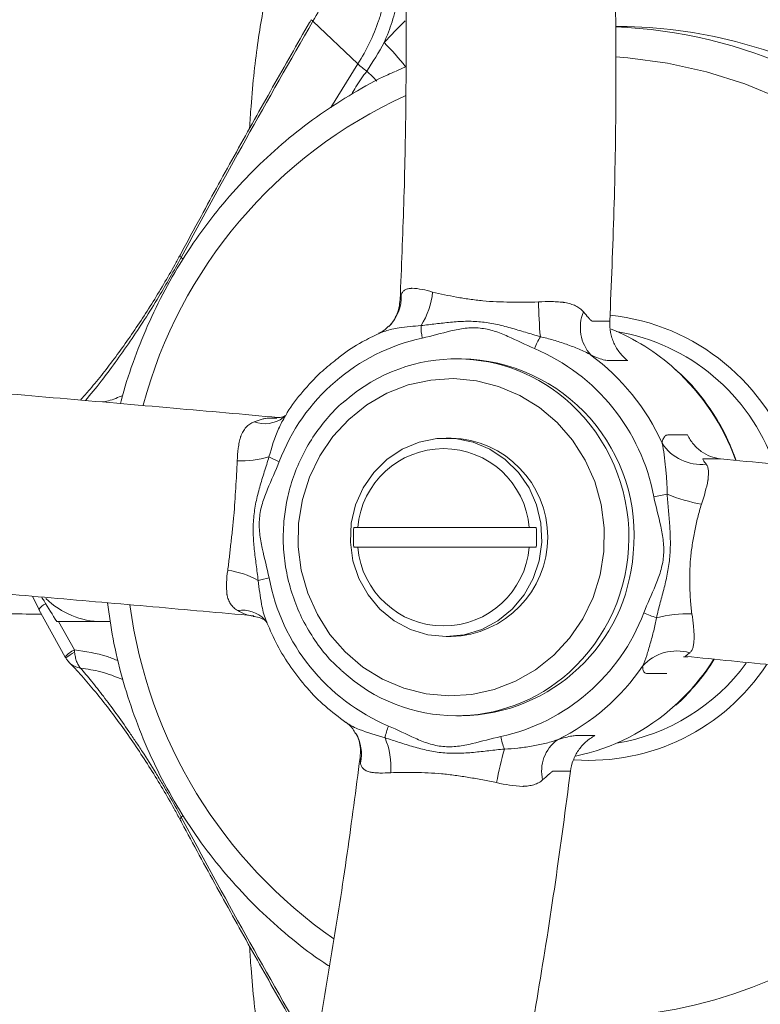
# Model space of a CAD drawing. Header units: millimetres. Extents: x -11 to 389, y 20 to 311.
# Tile 8 of 15: x 47 to 122, y 118 to 217. Entities that reach past the tile are written whole.
import ezdxf

# ---------------------------------------------------------------- set-up
doc = ezdxf.new("R2010")
doc.units = ezdxf.units.MM

msp = doc.modelspace()

# ---------------------------------------------------------------- linework, layer by layer
at = {"color": 7, "linetype": 'Continuous', "lineweight": 15}
for p, q in [((76.837, 217.14), (81.367, 212.851)), ((108.519, 216.596), (108.092, 216.596)), ((63.449, 193.581), (63.456, 193.595)), ((104.984, 186.892), (106.768, 186.892)), ((91.815, 183.108), (91.298, 183.108)), ((90.78, 175.108), (90.262, 175.108)), ((117.949, 173.018), (116.165, 173.018)), ((81.364, 166.108), (98.643, 166.108)), ((81.364, 164.108), (98.643, 164.108)), ((49.233, 157.798), (48.593, 159.09)), ((49.187, 157.817), (51.858, 153.028)), ((70.807, 157.197), (70.606, 157.197)), ((55.564, 156.608), (56.401, 156.652)), ((56.407, 156.608), (55.564, 156.608)), ((90.262, 155.108), (90.78, 155.108)), ((91.298, 147.108), (91.815, 147.108)), ((102.81, 141.524), (101.027, 141.524)), ((63.449, 136.634), (63.453, 136.626))]:
    msp.add_line(p, q, dxfattribs=at)
at = {"color": 8, "linetype": 'Continuous', "lineweight": 15}
for p, q in [((78.633, 208.425), (81.367, 212.851)), ((63.556, 193.324), (63.74, 193.15)), ((72.343, 177.116), (73.199, 177.116)), ((51.191, 156.608), (52.78, 153.759)), ((63.556, 136.891), (63.748, 137.073))]:
    msp.add_line(p, q, dxfattribs=at)
at = {"color": 8, "linetype": 'Continuous', "lineweight": 15, "flags": 128}
for points in [[(107.377, 213.532), (108.589, 213.445), (112.588, 212.925), (116.53, 212.051), (120.384, 210.829), (124.123, 209.269), (127.718, 207.382), (131.143, 205.182), (134.373, 202.686), (137.384, 199.911), (140.153, 196.878), (142.66, 193.61), (144.887, 190.131), (146.816, 186.467), (148.434, 182.645), (149.728, 178.693), (150.69, 174.64), (151.311, 170.517), (151.397, 169.657)], [(83.285, 211.095), (82.908, 211.483), (82.258, 212.113)]]:
    msp.add_lwpolyline(points, dxfattribs=at)
at = {"color": 7, "linetype": 'Continuous', "lineweight": 15, "flags": 128}
for points in [[(85.215, 212.116), (85.36, 212.183), (86.177, 212.549)], [(75.388, 166.547), (75.353, 164.156), (75.662, 161.786), (76.309, 159.49), (77.279, 157.32), (78.551, 155.324), (80.096, 153.546), (81.88, 152.027), (83.863, 150.8), (86, 149.892), (88.244, 149.325), (90.544, 149.11), (92.85, 149.252), (95.109, 149.748), (97.272, 150.588), (99.29, 151.752), (101.118, 153.214), (102.715, 154.942), (104.045, 156.897), (105.079, 159.035), (105.793, 161.31), (106.172, 163.668), (106.207, 166.06), (105.898, 168.429), (105.251, 170.725), (104.281, 172.895), (103.009, 174.891), (101.464, 176.669), (99.68, 178.188), (97.697, 179.415), (95.56, 180.323), (93.317, 180.891), (91.016, 181.106), (88.71, 180.963), (86.451, 180.467), (84.288, 179.627), (82.27, 178.464), (80.442, 177.001), (78.846, 175.273), (77.515, 173.318), (76.481, 171.18), (75.767, 168.906), (75.388, 166.547)], [(90.262, 155.108), (92.09, 155.288), (93.852, 155.824), (95.485, 156.695), (96.928, 157.87), (98.131, 159.307), (99.049, 160.953), (99.649, 162.75), (99.911, 164.632), (99.823, 166.531), (99.39, 168.378), (98.628, 170.108), (97.562, 171.656), (96.233, 172.968), (94.689, 173.996), (92.984, 174.703), (91.181, 175.062), (89.344, 175.062), (87.541, 174.703), (85.836, 173.996), (84.291, 172.968), (82.962, 171.656), (81.897, 170.108), (81.134, 168.378), (80.701, 166.531), (80.614, 164.632), (80.875, 162.75), (81.476, 160.953), (82.394, 159.307), (83.597, 157.87), (85.04, 156.695), (86.672, 155.824), (88.434, 155.288), (90.262, 155.108)]]:
    msp.add_lwpolyline(points, dxfattribs=at)
at = {"color": 8, "linetype": 'Continuous', "lineweight": 15}
for centre, radius, start, end in [((77.039, 217.527), 0.436, 212.67817, 242.51047), ((136.272, 166.811), 71.072, 134.86974, 137.33306), ((68.973, 199.404), 21.651, 37.3813, 46.00152), ((105.972, 166.015), 47.898, 114.46274, 164.98046), ((63.736, 193.55), 0.289, 173.80474, 231.30253), ((81.548, 189.372), 4.201, 314.5007, 2.63165), ((104.476, 165.757), 21.875, 17.37926, 83.89263), ((98.226, 165.38), 22.518, 19.55928, 47.82452), ((90.326, 165.109), 18.379, 312.17727, 47.08885), ((71.976, 179.722), 3.162, 250.20843, 306.31342), ((50.511, 156.964), 1.574, 113.62274, 147.18249), ((106.728, 164.729), 48.78, 187.58097, 235.28201), ((69.694, 154.573), 3.19, 45.06935, 98.064), ((53.837, 151.478), 2.514, 114.87037, 141.93275), ((55.996, 147.698), 6.651, 118.73997, 127.94097), ((104.675, 164.091), 21.476, 266.02343, 326.49529), ((98.4, 164.684), 22.289, 312.18878, 327.69543), ((104.432, 163.472), 46.814, 263.50118, 342.69775), ((77.618, 143.266), 4.109, 347.3756, 30.20791), ((63.736, 136.666), 0.289, 128.67523, 186.28206)]:
    msp.add_arc(centre, radius, start, end, dxfattribs=at)
at = {"color": 7, "linetype": 'Continuous', "lineweight": 15}
for centre, radius, start, end in [((105.493, 168.239), 48.369, 65.14184, 87.78612), ((107.416, 168.174), 48.435, 60.79028, 88.69465), ((85.56, 217.006), 5.903, 224.73911, 235.98531), ((81.276, 190.593), 7.667, 327.3755, 354.35148), ((155.249, 190.117), 55.686, 181.31355, 184.92743), ((107.965, 186.27), 4.163, 157.73647, 221.93576), ((93.745, 186.423), 6.011, 179.65871, 191.79425), ((98.857, 166.05), 21.598, 47.87144, 68.13097), ((104.059, 165.683), 20.464, 19.62842, 80.45484), ((92.136, 165.664), 19.993, 102.35017, 159.28829), ((106.046, 181.521), 7.344, 148.7234, 159.14128), ((91.239, 165.418), 20.334, 10.7269, 67.00389), ((91.299, 166.13), 16.968, 47.14758, 131.44711), ((91.469, 165.35), 17.761, 353.98298, 88.88148), ((91.647, 165.488), 22.333, 24.02923, 53.70155), ((90.514, 165.108), 10.004, 271.52153, 88.47847), ((90.004, 165.377), 8.67, 4.8363, 175.1637), ((115.981, 177.162), 4.705, 213.24087, 276.2581), ((69.667, 182.207), 9.398, 267.17587, 286.91033), ((77.683, 183.245), 11.336, 242.22491, 247.99346), ((118.825, 133.18), 36.817, 99.79568, 101.92498), ((118.876, 184.536), 16.345, 247.27321, 259.92086), ((90.004, 164.839), 8.67, 184.8363, 355.1637), ((91.523, 164.759), 17.654, 270.94721, 355.87306), ((67.176, 153.401), 8.438, 60.63466, 82.75385), ((76.528, 140.991), 20.44, 101.61483, 104.78019), ((92.392, 164.798), 20.334, 190.7269, 247.00389), ((55.589, 164.677), 8.069, 225.27517, 269.82248), ((91.494, 164.551), 19.993, 282.35017, 339.28829), ((117.751, 175.666), 19.693, 247.43805, 251.41427), ((114.788, 143.388), 14.01, 88.91989, 103.68021), ((113.532, 148.997), 4.657, 73.76368, 137.7242), ((91.939, 164.445), 21.932, 295.80082, 325.83764), ((104.156, 164.331), 20.25, 279.36834, 323.95983), ((91.297, 164.091), 16.973, 227.18002, 312.05452), ((98.943, 164.035), 21.442, 281.73169, 312.27832), ((89.985, 143.853), 5.968, 158.09185, 170.07287), ((102.367, 146.27), 6.714, 190.72612, 201.99125), ((77.259, 141.965), 7.442, 355.45161, 23.07206), ((103.838, 141.536), 3.943, 126.63573, 192.97389), ((144.108, 130.733), 49.703, 164.81035, 168.81192), ((107.31, 162.364), 48.771, 278.03119, 305.80594)]:
    msp.add_arc(centre, radius, start, end, dxfattribs=at)
msp.add_ellipse((233.473, 165.108), major_axis=(138.665, -47.914), ratio=0.136172, start_param=2.744978, end_param=2.757401, dxfattribs=at)
for points, knots in [([(54.641, 259.809), (54.067, 259.619), (51.767, 258.856), (47.844, 257.216), (42.892, 254.894), (38.082, 252.267), (33.42, 249.37), (28.923, 246.206), (24.605, 242.786), (20.48, 239.12), (16.56, 235.22), (12.858, 231.099), (9.386, 226.768), (6.155, 222.243), (3.175, 217.537), (0.455, 212.665), (-1.995, 207.643), (-4.169, 202.486), (-6.059, 197.211), (-7.66, 191.834), (-8.966, 186.372), (-9.953, 180.94), (-10.483, 176.834), (-10.689, 174.578), (-10.734, 174.09)], [0, 0, 0, 0, 0.016178, 0.064815, 0.113457, 0.162102, 0.210752, 0.259408, 0.308068, 0.356734, 0.405405, 0.454081, 0.502763, 0.55145, 0.600143, 0.64884, 0.697542, 0.746248, 0.794957, 0.843671, 0.892387, 0.941106, 0.987269, 1, 1, 1, 1]), ([(85.463, 240.528), (85.537, 239.395), (85.801, 235.321), (86.064, 227.948), (86.251, 218.463), (86.231, 208.703), (86.042, 198.911), (85.761, 192.319), (85.624, 189.098)], [0, 0, 0, 0, 0.0719, 0.258672, 0.446074, 0.633679, 0.821062, 1, 1, 1, 1]), ([(106.768, 186.892), (106.926, 190.633), (107.241, 198.127), (107.422, 209.158), (107.369, 220.57), (107.102, 230.947), (106.695, 237.424), (106.532, 240.018)], [0, 0, 0, 0, 0.200895, 0.402507, 0.604267, 0.841452, 1, 1, 1, 1]), ([(84.144, 232.697), (84.73, 231.288), (85.169, 229.84), (85.609, 227.613), (85.719, 226.861), (85.864, 225.337), (85.897, 224.572), (85.883, 222.296), (85.722, 220.792), (85.326, 218.928), (85.237, 218.555), (85.04, 217.818), (84.933, 217.453), (84.584, 216.372), (84.316, 215.668), (84.013, 214.98)], [0, 0, 0, 0, 0.25, 0.25, 0.375, 0.375, 0.5, 0.5, 0.75, 0.75, 0.8125, 0.8125, 0.875, 0.875, 1, 1, 1, 1]), ([(83.058, 231.472), (82.985, 231.118), (82.893, 230.731), (82.72, 230.099), (82.657, 229.879), (82.518, 229.423), (82.443, 229.185), (82.038, 227.957), (81.623, 226.854), (80.965, 225.296), (80.827, 224.976), (80.539, 224.328), (80.39, 223.998), (79.924, 222.991), (79.589, 222.297), (79.048, 221.218), (78.861, 220.852), (78.479, 220.118), (78.284, 219.75), (77.686, 218.639), (77.27, 217.893), (76.837, 217.14)], [0, 0, 0, 0, 0.125, 0.125, 0.1875, 0.1875, 0.25, 0.25, 0.5, 0.5, 0.5625, 0.5625, 0.625, 0.625, 0.75, 0.75, 0.8125, 0.8125, 0.875, 0.875, 1, 1, 1, 1]), ([(81.367, 212.851), (82.243, 214.213), (82.938, 215.658), (83.589, 217.565), (83.708, 217.951), (83.923, 218.735), (84.02, 219.133), (84.272, 220.328), (84.391, 221.128), (84.535, 222.734), (84.559, 223.541), (84.513, 225.16), (84.441, 225.978), (84.203, 227.587), (84.038, 228.381), (83.614, 229.95), (83.357, 230.72), (83.058, 231.472)], [0, 0, 0, 0, 0.25, 0.25, 0.3125, 0.3125, 0.375, 0.375, 0.5, 0.5, 0.625, 0.625, 0.75, 0.75, 0.875, 0.875, 1, 1, 1, 1]), ([(70.449, 206.334), (70.493, 207.073), (70.609, 209.018), (70.888, 211.994), (71.277, 215.16), (71.743, 217.961), (72.283, 220.398), (72.897, 222.459), (73.583, 224.175), (74.086, 224.984), (74.341, 225.393)], [0, 0, 0, 0, 0.08968, 0.236027, 0.373314, 0.503437, 0.628617, 0.751347, 0.874265, 1, 1, 1, 1]), ([(76.673, 217.292), (76.617, 217.197), (75.296, 214.931), (72.766, 210.48), (69.108, 203.963), (66.004, 198.327), (64.155, 194.881), (63.463, 193.591)], [0, 0, 0, 0, 0.012147, 0.287369, 0.562478, 0.836188, 1, 1, 1, 1]), ([(76.837, 217.14), (74.543, 213.173), (72.285, 209.198), (67.856, 201.256), (65.682, 197.283), (63.556, 193.324)], [0, 0, 0, 0, 0.5, 0.5, 1, 1, 1, 1]), ([(85.148, 212.076), (84.89, 211.965), (83.429, 211.339), (80.889, 209.916), (77.562, 207.805), (74.416, 205.407), (71.458, 202.769), (68.71, 199.898), (66.187, 196.814), (63.905, 193.535), (61.881, 190.08), (60.116, 186.475), (58.662, 182.729), (57.773, 180.089), (57.456, 178.685), (57.435, 178.591)], [0, 0, 0, 0, 0.019026, 0.107536, 0.196062, 0.284605, 0.373168, 0.46175, 0.550352, 0.638973, 0.727614, 0.816271, 0.904945, 0.993634, 1, 1, 1, 1]), ([(63.442, 193.585), (63.265, 193.253), (62.738, 192.263), (61.773, 190.595), (60.577, 188.626), (59.334, 186.702), (58.062, 184.842), (56.77, 183.063), (55.475, 181.39), (54.332, 179.997), (53.656, 179.248), (53.382, 178.945)], [0, 0, 0, 0, 0.058857, 0.175732, 0.292872, 0.410593, 0.530864, 0.653916, 0.780316, 0.911207, 1, 1, 1, 1]), ([(85.745, 189.564), (85.784, 189.675), (85.834, 189.771), (85.961, 189.934), (86.038, 190.001), (86.223, 190.105), (86.33, 190.142), (86.51, 190.18), (86.573, 190.19), (86.674, 190.202), (86.725, 190.207), (86.778, 190.212), (86.814, 190.215), (86.832, 190.218), (86.851, 190.217)], [0, 0, 0, 0, 0.25, 0.25, 0.5, 0.5, 0.75, 0.75, 0.875, 0.875, 0.9375, 0.96875, 0.96875, 1, 1, 1, 1]), ([(88.906, 189.838), (89.289, 189.729), (89.683, 189.641), (90.491, 189.475), (90.904, 189.397), (91.748, 189.248), (92.179, 189.176), (93.061, 189.049), (93.514, 188.993), (94.882, 188.866), (95.807, 188.833), (97.209, 188.807), (97.68, 188.802), (98.626, 188.805), (99.103, 188.811), (99.578, 188.84)], [0, 0, 0, 0, 0.125, 0.125, 0.25, 0.25, 0.375, 0.375, 0.5, 0.5, 0.75, 0.75, 0.875, 0.875, 1, 1, 1, 1]), ([(85.621, 189.093), (85.596, 188.802), (85.547, 188.233), (85.273, 187.482), (84.948, 186.906), (84.668, 186.553), (84.567, 186.456), (84.532, 186.422)], [0, 0, 0, 0, 0.248508, 0.487289, 0.701464, 0.895252, 1, 1, 1, 1]), ([(99.578, 188.84), (100.03, 188.868), (100.479, 188.88), (101.146, 188.868), (101.367, 188.859), (101.697, 188.835), (101.861, 188.822), (102.052, 188.801), (102.134, 188.792), (102.189, 188.785), (102.217, 188.783), (102.243, 188.778)], [0, 0, 0, 0, 0.5, 0.5, 0.75, 0.75, 0.875, 0.9375, 0.96875, 0.96875, 1, 1, 1, 1]), ([(102.243, 188.778), (102.442, 188.735), (102.635, 188.69), (102.999, 188.583), (103.169, 188.521), (103.486, 188.372), (103.634, 188.284), (103.896, 188.083), (104.011, 187.971), (104.113, 187.847)], [0, 0, 0, 0, 0.25, 0.25, 0.5, 0.5, 0.75, 0.75, 1, 1, 1, 1]), ([(104.113, 187.847), (104.296, 187.624), (104.466, 187.419), (104.688, 187.169), (104.757, 187.095), (104.882, 186.972), (104.939, 186.923), (104.984, 186.892)], [0, 0, 0, 0, 0.5, 0.5, 0.75, 0.75, 1, 1, 1, 1]), ([(99.769, 185.334), (99.265, 185.473), (98.764, 185.627), (97.763, 185.932), (97.264, 186.084), (96.262, 186.364), (95.758, 186.493), (94.75, 186.702), (94.245, 186.781), (93.234, 186.876), (92.726, 186.892), (91.71, 186.872), (91.206, 186.837), (90.206, 186.744), (89.709, 186.685), (88.72, 186.566), (88.228, 186.505), (87.733, 186.459)], [0, 0, 0, 0, 0.125, 0.125, 0.25, 0.25, 0.375, 0.375, 0.5, 0.5, 0.625, 0.625, 0.75, 0.75, 0.875, 0.875, 1, 1, 1, 1]), ([(106.768, 186.892), (106.75, 186.515), (106.777, 186.142), (106.884, 185.587), (106.931, 185.401), (107.046, 185.039), (107.182, 184.687), (107.358, 184.352), (107.555, 184.028), (107.664, 183.87), (108.014, 183.423), (108.28, 183.157), (108.578, 182.924)], [0, 0, 0, 0, 0.25, 0.25, 0.375, 0.375, 0.5, 0.625, 0.625, 0.75, 0.75, 1, 1, 1, 1]), ([(83.506, 185.647), (82.933, 185.378), (81.578, 184.741), (80.087, 183.797), (79.235, 183.068), (79.046, 182.906)], [0, 0, 0, 0, 0.362252, 0.858116, 1, 1, 1, 1]), ([(84.47, 186.411), (84.322, 186.254), (84.017, 185.931), (83.648, 185.765), (83.459, 185.68)], [0, 0, 0, 0, 0.486467, 1, 1, 1, 1]), ([(99.183, 184.136), (98.271, 184.514), (97.39, 184.972), (96.038, 185.568), (95.584, 185.751), (94.653, 186.041), (94.178, 186.148), (93.441, 186.22), (93.189, 186.23), (92.692, 186.222), (92.445, 186.204), (91.709, 186.121), (91.225, 186.025), (89.781, 185.688), (88.83, 185.399), (87.86, 185.195)], [0, 0, 0, 0, 0.25, 0.25, 0.375, 0.375, 0.5, 0.5, 0.5625, 0.5625, 0.625, 0.625, 0.75, 0.75, 1, 1, 1, 1]), ([(104.869, 183.488), (104.498, 183.711), (104.091, 183.901), (103.255, 184.251), (102.825, 184.412), (102.178, 184.644), (101.962, 184.72), (101.528, 184.861), (101.31, 184.928), (100.653, 185.118), (100.212, 185.232), (99.769, 185.334)], [0, 0, 0, 0, 0.25, 0.25, 0.5, 0.5, 0.625, 0.625, 0.75, 0.75, 1, 1, 1, 1]), ([(79.046, 182.906), (78.559, 182.517), (77.391, 181.582), (75.797, 179.812), (74.627, 178.349), (74.14, 177.486), (74.087, 177.391)], [0, 0, 0, 0, 0.2515, 0.603916, 0.956512, 1, 1, 1, 1]), ([(108.578, 182.924), (108.078, 182.924), (107.453, 182.924), (106.828, 182.924), (106.641, 182.924), (106.576, 182.925), (106.428, 182.944), (106.347, 182.959), (106.079, 183.023), (105.872, 183.088), (105.408, 183.26), (105.15, 183.366), (104.869, 183.488)], [0, 0, 0, 0, 0.5, 0.625, 0.625, 0.6875, 0.6875, 0.75, 0.75, 0.875, 0.875, 1, 1, 1, 1]), ([(73.345, 177.185), (69.823, 177.5), (62.506, 178.154), (51.331, 179.127), (39.257, 180.158), (26.63, 181.213), (18, 181.911), (13.699, 182.259)], [0, 0, 0, 0, 0.175925, 0.365537, 0.555289, 0.778357, 1, 1, 1, 1]), ([(119.503, 172.865), (119.248, 173.549), (118.682, 175.063), (117.472, 177.255), (115.944, 179.411), (114.57, 181.01), (113.647, 181.797), (113.389, 182.017)], [0, 0, 0, 0, 0.195399, 0.433, 0.670531, 0.907973, 1, 1, 1, 1]), ([(80.002, 178.82), (79.969, 178.795), (79.319, 178.294), (78.231, 177.089), (76.791, 175.223), (75.626, 173.152), (74.735, 170.945), (74.157, 168.785), (73.988, 167.358), (73.913, 166.721)], [0, 0, 0, 0, 0.009105, 0.179506, 0.350023, 0.52066, 0.691409, 0.862257, 1, 1, 1, 1]), ([(69.555, 175.278), (69.625, 175.455), (69.7, 175.622), (69.872, 175.927), (69.969, 176.066), (70.191, 176.313), (70.318, 176.423), (70.594, 176.608), (70.744, 176.684), (70.905, 176.747)], [0, 0, 0, 0, 0.25, 0.25, 0.5, 0.5, 0.75, 0.75, 1, 1, 1, 1]), ([(70.905, 176.747), (71.195, 176.86), (71.473, 176.953), (71.843, 177.05), (71.958, 177.076), (72.169, 177.11), (72.265, 177.119), (72.343, 177.116)], [0, 0, 0, 0, 0.5, 0.5, 0.75, 0.75, 1, 1, 1, 1]), ([(74.016, 177.339), (73.95, 177.312), (73.747, 177.228), (73.254, 177.146), (72.921, 177.167), (72.953, 177.164), (72.962, 177.163)], [0, 0, 0, 0, 0.206057, 0.632108, 0.906059, 1, 1, 1, 1]), ([(74.066, 177.388), (74.069, 177.394), (74.081, 177.418), (73.994, 177.281), (73.877, 177.206), (73.848, 177.187)], [0, 0, 0, 0, 0.184417, 0.799775, 1, 1, 1, 1]), ([(69.204, 172.82), (69.215, 173.25), (69.246, 173.67), (69.331, 174.284), (69.365, 174.487), (69.428, 174.786), (69.462, 174.935), (69.507, 175.107), (69.527, 175.181), (69.541, 175.229), (69.546, 175.255), (69.555, 175.278)], [0, 0, 0, 0, 0.5, 0.5, 0.75, 0.75, 0.875, 0.9375, 0.96875, 0.96875, 1, 1, 1, 1]), ([(112.045, 174.582), (112.073, 174.773), (112.116, 174.933), (112.232, 175.189), (112.306, 175.285), (112.445, 175.38), (112.495, 175.403), (112.606, 175.432), (112.668, 175.435), (112.856, 175.435), (113.484, 175.435), (114.112, 175.435), (114.614, 175.435)], [0, 0, 0, 0, 0.125, 0.125, 0.25, 0.25, 0.3125, 0.3125, 0.375, 0.375, 0.5, 1, 1, 1, 1]), ([(114.614, 175.435), (114.776, 175.096), (114.975, 174.785), (115.327, 174.361), (115.453, 174.228), (115.716, 173.981), (115.854, 173.867), (116.288, 173.554), (116.606, 173.383), (117.259, 173.133), (117.6, 173.052), (117.949, 173.018)], [0, 0, 0, 0, 0.25, 0.25, 0.375, 0.375, 0.5, 0.5, 0.75, 0.75, 1, 1, 1, 1]), ([(-10.734, 174.09), (-10.813, 173.089), (-11.038, 170.22), (-11.173, 165.465), (-11.043, 159.841), (-10.603, 154.232), (-9.859, 148.658), (-8.814, 143.136), (-7.47, 137.684), (-5.832, 132.318), (-3.904, 127.056), (-1.694, 121.914), (0.793, 116.909), (3.548, 112.056), (6.562, 107.372), (9.827, 102.869), (13.331, 98.564), (17.063, 94.47), (21.012, 90.598), (25.165, 86.963), (29.509, 83.575), (34.03, 80.444), (38.715, 77.583), (43.545, 74.991), (48.517, 72.713), (52.126, 71.218), (54.099, 70.574), (54.343, 70.494)], [0, 0, 0, 0, 0.022643, 0.064895, 0.107151, 0.149408, 0.191665, 0.233921, 0.276176, 0.31843, 0.360682, 0.402932, 0.445179, 0.487424, 0.529665, 0.571903, 0.614136, 0.656366, 0.698591, 0.740811, 0.783027, 0.825237, 0.867443, 0.909644, 0.951841, 0.994033, 1, 1, 1, 1]), ([(112.561, 169.46), (112.557, 169.915), (112.543, 170.366), (112.505, 171.039), (112.489, 171.262), (112.452, 171.706), (112.428, 171.928), (112.357, 172.586), (112.311, 173.016), (112.2, 173.843), (112.139, 174.231), (112.045, 174.582)], [0, 0, 0, 0, 0.25, 0.25, 0.375, 0.375, 0.5, 0.5, 0.75, 0.75, 1, 1, 1, 1]), ([(68.24, 161.772), (68.306, 162.21), (68.355, 162.655), (68.455, 163.553), (68.506, 164.006), (68.61, 164.922), (68.663, 165.384), (68.767, 166.318), (68.815, 166.792), (68.939, 168.208), (68.99, 169.145), (69.075, 170.535), (69.105, 170.996), (69.163, 171.913), (69.192, 172.37), (69.204, 172.82)], [0, 0, 0, 0, 0.125, 0.125, 0.25, 0.25, 0.375, 0.375, 0.5, 0.5, 0.75, 0.75, 0.875, 0.875, 1, 1, 1, 1]), ([(72.401, 173.215), (72.253, 172.707), (72.091, 172.202), (71.772, 171.191), (71.615, 170.686), (71.327, 169.666), (71.196, 169.151), (70.985, 168.116), (70.907, 167.596), (70.815, 166.548), (70.802, 166.021), (70.83, 164.96), (70.87, 164.431), (70.977, 163.378), (71.045, 162.853), (71.184, 161.804), (71.256, 161.28), (71.314, 160.755)], [0, 0, 0, 0, 0.125, 0.125, 0.25, 0.25, 0.375, 0.375, 0.5, 0.5, 0.625, 0.625, 0.75, 0.75, 0.875, 0.875, 1, 1, 1, 1]), ([(73.436, 172.735), (73.07, 171.791), (72.628, 170.879), (72.052, 169.48), (71.875, 169.009), (71.595, 168.046), (71.492, 167.553), (71.422, 166.79), (71.413, 166.53), (71.42, 166.015), (71.437, 165.759), (71.518, 164.998), (71.611, 164.497), (71.936, 163.002), (72.215, 162.017), (72.413, 161.013)], [0, 0, 0, 0, 0.25, 0.25, 0.375, 0.375, 0.5, 0.5, 0.5625, 0.5625, 0.625, 0.625, 0.75, 0.75, 1, 1, 1, 1]), ([(116.165, 173.018), (116.146, 173.016), (116.143, 172.998), (116.163, 172.943), (116.184, 172.904), (116.277, 172.764), (116.376, 172.635), (116.494, 172.484)], [0, 0, 0, 0, 0.25, 0.25, 0.5, 0.5, 1, 1, 1, 1]), ([(117.949, 173.018), (121.393, 172.681), (128.294, 172.004), (138.169, 171.007), (148.135, 169.977), (156.221, 169.122), (160.8, 168.616), (162.201, 168.461)], [0, 0, 0, 0, 0.212355, 0.425468, 0.638737, 0.889452, 1, 1, 1, 1]), ([(116.494, 172.484), (116.559, 172.401), (116.611, 172.306), (116.686, 172.09), (116.709, 171.967), (116.73, 171.694), (116.728, 171.544), (116.713, 171.304), (116.706, 171.222), (116.695, 171.094), (116.689, 171.029), (116.682, 170.962), (116.678, 170.918), (116.677, 170.895), (116.673, 170.872)], [0, 0, 0, 0, 0.25, 0.25, 0.5, 0.5, 0.75, 0.75, 0.875, 0.875, 0.9375, 0.96875, 0.96875, 1, 1, 1, 1]), ([(110.195, 157.48), (110.561, 158.425), (111.002, 159.336), (111.578, 160.736), (111.755, 161.207), (112.036, 162.169), (112.138, 162.662), (112.208, 163.425), (112.218, 163.685), (112.21, 164.2), (112.193, 164.456), (112.113, 165.217), (112.02, 165.718), (111.694, 167.214), (111.415, 168.199), (111.218, 169.202)], [0, 0, 0, 0, 0.25, 0.25, 0.375, 0.375, 0.5, 0.5, 0.5625, 0.5625, 0.625, 0.625, 0.75, 0.75, 1, 1, 1, 1]), ([(111.474, 157), (111.596, 157.509), (111.731, 158.013), (112.002, 159.024), (112.138, 159.53), (112.392, 160.55), (112.51, 161.065), (112.703, 162.099), (112.777, 162.619), (112.869, 163.667), (112.886, 164.194), (112.875, 165.255), (112.848, 165.784), (112.775, 166.837), (112.729, 167.362), (112.638, 168.411), (112.593, 168.935), (112.561, 169.46)], [0, 0, 0, 0, 0.125, 0.125, 0.25, 0.25, 0.375, 0.375, 0.5, 0.5, 0.625, 0.625, 0.75, 0.75, 0.875, 0.875, 1, 1, 1, 1]), ([(116.016, 168.443), (115.87, 168.005), (115.751, 167.561), (115.529, 166.662), (115.429, 166.209), (115.245, 165.293), (115.161, 164.831), (115.018, 163.898), (114.959, 163.423), (114.836, 162.007), (114.823, 161.07), (114.858, 159.68), (114.879, 159.219), (114.942, 158.302), (114.984, 157.845), (115.052, 157.395)], [0, 0, 0, 0, 0.125, 0.125, 0.25, 0.25, 0.375, 0.375, 0.5, 0.5, 0.75, 0.75, 0.875, 0.875, 1, 1, 1, 1]), ([(73.913, 166.721), (73.884, 166.281), (73.803, 165.047), (73.913, 163.009), (74.332, 160.655), (75.054, 158.378), (76.059, 156.216), (77.344, 154.223), (78.572, 152.698), (79.439, 151.936), (79.718, 151.692)], [0, 0, 0, 0, 0.078811, 0.221088, 0.363453, 0.505816, 0.648156, 0.79045, 0.932679, 1, 1, 1, 1]), ([(16.967, 161.813), (17.959, 161.733), (22.241, 161.387), (29.988, 160.743), (40.159, 159.887), (50.415, 159.005), (60.677, 158.108), (67.477, 157.5), (70.871, 157.197)], [0, 0, 0, 0, 0.056758, 0.244955, 0.433806, 0.622884, 0.811759, 1, 1, 1, 1]), ([(51.02, 156.608), (50.577, 157.295), (50.051, 158.109), (49.564, 158.951), (49.488, 159.083)], [0, 0, 0, 0, 0.844257, 1, 1, 1, 1]), ([(69.247, 157.731), (69.098, 157.815), (68.964, 157.909), (68.724, 158.125), (68.618, 158.248), (68.438, 158.522), (68.366, 158.671), (68.278, 158.911), (68.252, 158.993), (68.217, 159.121), (68.2, 159.186), (68.185, 159.253), (68.175, 159.298), (68.168, 159.32), (68.165, 159.343)], [0, 0, 0, 0, 0.25, 0.25, 0.5, 0.5, 0.75, 0.75, 0.875, 0.875, 0.9375, 0.96875, 0.96875, 1, 1, 1, 1]), ([(56.11, 158.505), (56.28, 157.295), (56.639, 154.753), (57.557, 150.95), (58.772, 147.11), (60.282, 143.381), (62.068, 139.786), (64.121, 136.346), (66.429, 133.083), (68.978, 130.018), (71.747, 127.163), (74.739, 124.565), (77.003, 122.798), (78.311, 121.982), (78.504, 121.862)], [0, 0, 0, 0, 0.0819887, 0.1722772, 0.2625612, 0.3528382, 0.4431058, 0.5333616, 0.6236033, 0.7138288, 0.8040365, 0.8942247, 0.9843926, 1, 1, 1, 1]), ([(70.606, 157.197), (70.527, 157.2), (70.433, 157.217), (70.23, 157.273), (70.121, 157.311), (69.772, 157.452), (69.513, 157.58), (69.247, 157.731)], [0, 0, 0, 0, 0.25, 0.25, 0.5, 0.5, 1, 1, 1, 1]), ([(70.802, 157.125), (70.894, 157.119), (71.187, 157.098), (71.693, 156.931), (71.917, 156.797), (72.004, 156.744)], [0, 0, 0, 0, 0.218738, 0.696012, 1, 1, 1, 1]), ([(110.087, 152.13), (110.238, 152.446), (110.367, 152.812), (110.616, 153.584), (110.736, 153.994), (110.919, 154.621), (110.98, 154.831), (111.093, 155.257), (111.147, 155.471), (111.3, 156.119), (111.391, 156.557), (111.474, 157)], [0, 0, 0, 0, 0.25, 0.25, 0.5, 0.5, 0.625, 0.625, 0.75, 0.75, 1, 1, 1, 1]), ([(115.052, 157.395), (115.116, 156.966), (115.172, 156.546), (115.232, 155.931), (115.249, 155.729), (115.267, 155.429), (115.274, 155.28), (115.28, 155.108), (115.282, 155.035), (115.283, 154.986), (115.284, 154.96), (115.283, 154.937)], [0, 0, 0, 0, 0.5, 0.5, 0.75, 0.75, 0.875, 0.9375, 0.96875, 0.96875, 1, 1, 1, 1]), ([(55.564, 156.608), (55.163, 156.608), (54.764, 156.608), (53.975, 156.608), (53.59, 156.608), (52.455, 156.608), (51.728, 156.608), (51.02, 156.608)], [0, 0, 0, 0, 0.25, 0.25, 0.5, 0.5, 1, 1, 1, 1]), ([(71.931, 156.821), (71.992, 156.763), (72.15, 156.614), (72.212, 156.44), (72.205, 156.464), (72.205, 156.465)], [0, 0, 0, 0, 0.377801, 0.972348, 1, 1, 1, 1]), ([(72.201, 156.499), (72.527, 155.744), (73.205, 154.176), (74.572, 151.974), (76.202, 149.896), (78.052, 148.018), (79.449, 146.973), (80.146, 146.452)], [0, 0, 0, 0, 0.18842, 0.391552, 0.594616, 0.797596, 1, 1, 1, 1]), ([(115.283, 154.937), (115.27, 154.761), (115.257, 154.593), (115.223, 154.288), (115.2, 154.15), (115.134, 153.902), (115.09, 153.792), (114.98, 153.607), (114.913, 153.531), (114.835, 153.468)], [0, 0, 0, 0, 0.25, 0.25, 0.5, 0.5, 0.75, 0.75, 1, 1, 1, 1]), ([(51.844, 153.055), (51.857, 153.031), (51.877, 152.993), (51.899, 152.957), (51.907, 152.944)], [0, 0, 0, 0, 0.643924, 1, 1, 1, 1]), ([(51.923, 152.953), (51.971, 152.859), (52.058, 152.687), (52.201, 152.559), (52.266, 152.501)], [0, 0, 0, 0, 0.54646, 1, 1, 1, 1]), ([(52.798, 153.53), (52.813, 153.361), (52.839, 153.198), (52.909, 152.885), (52.953, 152.733), (53.058, 152.456), (53.118, 152.328), (53.251, 152.103), (53.324, 152.003), (53.4, 151.923)], [0, 0, 0, 0, 0.25, 0.25, 0.5, 0.5, 0.75, 0.75, 1, 1, 1, 1]), ([(114.224, 153.055), (114.216, 153.054), (114.183, 153.051), (114.313, 153.069), (114.54, 153.04), (114.609, 153.031)], [0, 0, 0, 0, 0.171861, 0.748231, 1, 1, 1, 1]), ([(114.835, 153.468), (114.694, 153.356), (114.575, 153.262), (114.462, 153.165), (114.435, 153.139), (114.408, 153.105), (114.409, 153.097), (114.427, 153.099)], [0, 0, 0, 0, 0.5, 0.5, 0.75, 0.75, 1, 1, 1, 1]), ([(114.415, 153.1), (117.512, 152.796), (123.715, 152.188), (132.632, 151.291), (141.227, 150.41), (149.37, 149.553), (155.36, 148.912), (158.463, 148.568), (159.168, 148.49)], [0, 0, 0, 0, 0.188455, 0.377568, 0.566908, 0.756045, 0.944548, 1, 1, 1, 1]), ([(52.264, 152.473), (52.299, 152.438), (52.742, 152.005), (53.677, 150.966), (55.039, 149.372), (56.43, 147.604), (57.807, 145.734), (59.157, 143.787), (60.029, 142.427), (60.458, 141.759)], [0, 0, 0, 0, 0.015575, 0.193836, 0.366912, 0.533734, 0.695027, 0.850068, 1, 1, 1, 1]), ([(53.4, 151.923), (53.757, 151.508), (54.127, 151.066), (54.703, 150.355), (54.899, 150.11), (55.297, 149.605), (55.5, 149.343), (56.528, 148.002), (57.386, 146.823), (58.507, 145.19), (58.733, 144.856), (59.183, 144.182), (59.409, 143.84), (60.084, 142.801), (60.533, 142.089), (61.206, 140.991), (61.431, 140.618), (61.873, 139.875), (62.09, 139.504), (62.734, 138.386), (63.151, 137.64), (63.556, 136.891)], [0, 0, 0, 0, 0.125, 0.125, 0.1875, 0.1875, 0.25, 0.25, 0.5, 0.5, 0.5625, 0.5625, 0.625, 0.625, 0.75, 0.75, 0.8125, 0.8125, 0.875, 0.875, 1, 1, 1, 1]), ([(112.514, 151.366), (112.014, 151.366), (111.389, 151.366), (110.764, 151.366), (110.576, 151.366), (110.515, 151.368), (110.408, 151.392), (110.361, 151.412), (110.235, 151.495), (110.175, 151.581), (110.099, 151.812), (110.083, 151.957), (110.087, 152.13)], [0, 0, 0, 0, 0.5, 0.625, 0.625, 0.6875, 0.6875, 0.75, 0.75, 0.875, 0.875, 1, 1, 1, 1]), ([(113.438, 148.192), (113.439, 148.193), (114.119, 148.738), (115.286, 150.059), (116.581, 151.607), (117.156, 152.593), (117.286, 152.817)], [0, 0, 0, 0, 0.000179, 0.435885, 0.871811, 1, 1, 1, 1]), ([(80.14, 146.455), (80.14, 146.455), (80.375, 146.319), (80.798, 145.941), (81.044, 145.477), (81.131, 145.314)], [0, 0, 0, 0, 0.000385, 0.648857, 1, 1, 1, 1]), ([(84.448, 146.079), (85.36, 145.701), (86.241, 145.244), (87.592, 144.648), (88.047, 144.464), (88.977, 144.174), (89.453, 144.068), (90.19, 143.995), (90.441, 143.985), (90.939, 143.993), (91.186, 144.011), (91.921, 144.094), (92.405, 144.19), (93.85, 144.527), (94.801, 144.816), (95.771, 145.021)], [0, 0, 0, 0, 0.25, 0.25, 0.375, 0.375, 0.5, 0.5, 0.5625, 0.5625, 0.625, 0.625, 0.75, 0.75, 1, 1, 1, 1]), ([(81.182, 145.296), (81.214, 145.242), (81.305, 145.093), (81.51, 144.565), (81.666, 143.795), (81.614, 143.201), (81.588, 142.903)], [0, 0, 0, 0, 0.148167, 0.40871, 0.702399, 1, 1, 1, 1]), ([(101.485, 144.7), (101.782, 144.788), (102.055, 144.866), (102.54, 144.992), (102.754, 145.041), (103.03, 145.089), (103.115, 145.101), (103.268, 145.116), (103.334, 145.118), (103.522, 145.118), (104.15, 145.118), (104.778, 145.118), (105.28, 145.118)], [0, 0, 0, 0, 0.125, 0.125, 0.25, 0.25, 0.3125, 0.3125, 0.375, 0.375, 0.5, 1, 1, 1, 1]), ([(105.28, 145.118), (104.946, 144.943), (104.638, 144.728), (104.215, 144.35), (104.081, 144.214), (103.832, 143.931), (103.717, 143.782), (103.397, 143.315), (103.218, 142.973), (102.951, 142.269), (102.858, 141.901), (102.81, 141.524)], [0, 0, 0, 0, 0.25, 0.25, 0.375, 0.375, 0.5, 0.5, 0.75, 0.75, 1, 1, 1, 1]), ([(84.106, 144.882), (84.584, 144.742), (85.058, 144.588), (86.011, 144.284), (86.489, 144.132), (87.456, 143.851), (87.947, 143.722), (88.938, 143.513), (89.438, 143.434), (90.45, 143.339), (90.962, 143.324), (91.995, 143.344), (92.512, 143.378), (93.547, 143.472), (94.065, 143.53), (95.102, 143.649), (95.621, 143.71), (96.142, 143.756)], [0, 0, 0, 0, 0.125, 0.125, 0.25, 0.25, 0.375, 0.375, 0.5, 0.5, 0.625, 0.625, 0.75, 0.75, 0.875, 0.875, 1, 1, 1, 1]), ([(96.142, 143.756), (96.596, 143.777), (97.05, 143.81), (97.731, 143.882), (97.957, 143.909), (98.41, 143.972), (98.637, 144.009), (99.314, 144.125), (99.764, 144.21), (100.652, 144.417), (101.081, 144.536), (101.485, 144.7)], [0, 0, 0, 0, 0.25, 0.25, 0.375, 0.375, 0.5, 0.5, 0.75, 0.75, 1, 1, 1, 1]), ([(81.593, 142.895), (81.169, 139.674), (80.299, 133.081), (78.78, 123.288), (77.096, 113.527), (75.254, 104.042), (73.704, 96.663), (72.727, 92.581), (72.454, 91.442)], [0, 0, 0, 0, 0.178925, 0.366222, 0.553737, 0.741044, 0.927718, 1, 1, 1, 1]), ([(82.595, 141.437), (82.453, 141.48), (82.322, 141.526), (82.096, 141.633), (82, 141.694), (81.839, 141.843), (81.774, 141.932), (81.678, 142.132), (81.647, 142.244), (81.627, 142.368)], [0, 0, 0, 0, 0.25, 0.25, 0.5, 0.5, 0.75, 0.75, 1, 1, 1, 1]), ([(60.458, 141.759), (60.46, 141.756), (60.883, 141.105), (61.691, 139.75), (62.695, 138.03), (63.246, 136.997), (63.442, 136.63)], [0, 0, 0, 0, 0.001927, 0.39808, 0.785951, 1, 1, 1, 1]), ([(84.678, 141.375), (84.301, 141.347), (83.939, 141.335), (83.417, 141.347), (83.248, 141.357), (82.999, 141.38), (82.875, 141.394), (82.735, 141.414), (82.675, 141.423), (82.635, 141.43), (82.614, 141.432), (82.595, 141.437)], [0, 0, 0, 0, 0.5, 0.5, 0.75, 0.75, 0.875, 0.9375, 0.96875, 0.96875, 1, 1, 1, 1]), ([(95.35, 140.377), (94.887, 140.486), (94.422, 140.574), (93.494, 140.74), (93.031, 140.818), (92.106, 140.968), (91.645, 141.039), (90.723, 141.166), (90.26, 141.222), (88.892, 141.35), (88.007, 141.383), (86.724, 141.409), (86.304, 141.413), (85.479, 141.41), (85.073, 141.404), (84.678, 141.375)], [0, 0, 0, 0, 0.125, 0.125, 0.25, 0.25, 0.375, 0.375, 0.5, 0.5, 0.75, 0.75, 0.875, 0.875, 1, 1, 1, 1]), ([(102.81, 141.524), (102.315, 137.784), (101.323, 130.289), (99.579, 119.258), (97.535, 107.846), (95.452, 97.443), (93.909, 90.941), (93.287, 88.322)], [0, 0, 0, 0, 0.200586, 0.401887, 0.603336, 0.840155, 1, 1, 1, 1]), ([(101.027, 141.524), (100.975, 141.493), (100.91, 141.446), (100.765, 141.331), (100.683, 141.263), (100.42, 141.035), (100.215, 140.85), (99.995, 140.651)], [0, 0, 0, 0, 0.25, 0.25, 0.5, 0.5, 1, 1, 1, 1]), ([(99.995, 140.651), (99.873, 140.54), (99.74, 140.444), (99.449, 140.281), (99.29, 140.214), (98.946, 140.11), (98.764, 140.074), (98.481, 140.036), (98.385, 140.026), (98.238, 140.013), (98.164, 140.008), (98.089, 140.003), (98.038, 140.001), (98.013, 139.998), (97.987, 139.998)], [0, 0, 0, 0, 0.25, 0.25, 0.5, 0.5, 0.75, 0.75, 0.875, 0.875, 0.9375, 0.96875, 0.96875, 1, 1, 1, 1]), ([(63.454, 136.626), (63.508, 136.526), (64.711, 134.263), (67.147, 129.812), (70.756, 123.297), (73.938, 117.662), (75.934, 114.213), (76.679, 112.925)], [0, 0, 0, 0, 0.01271, 0.28796, 0.56308, 0.836788, 1, 1, 1, 1]), ([(63.556, 136.891), (65.682, 132.932), (67.855, 128.962), (72.284, 121.019), (74.543, 117.043), (76.837, 113.075)], [0, 0, 0, 0, 0.5, 0.5, 1, 1, 1, 1]), ([(74.341, 104.822), (74.086, 105.231), (73.583, 106.04), (72.897, 107.756), (72.283, 109.817), (71.743, 112.255), (71.277, 115.055), (70.888, 118.221), (70.61, 121.194), (70.493, 123.135), (70.449, 123.871)], [0, 0, 0, 0, 0.1257919, 0.2487655, 0.37155, 0.4967869, 0.6269681, 0.7643169, 0.9107304, 1, 1, 1, 1])]:
    msp.add_open_spline(points, degree=3, knots=knots, dxfattribs=at)
for points in [[(82.258, 212.113), (82.891, 213.036), (83.474, 213.993), (84.013, 214.98)], [(86.851, 190.217), (87.49, 190.189), (88.176, 190.046), (88.906, 189.838)], [(116.673, 170.872), (116.527, 170.088), (116.292, 169.278), (116.016, 168.443)], [(80.948, 166.108), (80.898, 165.441), (80.898, 164.774), (80.948, 164.108)], [(80.948, 166.108), (81.087, 166.108), (81.226, 166.108), (81.364, 166.108)], [(98.643, 166.108), (98.882, 166.108), (99.121, 166.108), (99.361, 166.108)], [(99.361, 164.108), (99.398, 164.774), (99.398, 165.441), (99.361, 166.108)], [(80.948, 164.108), (81.087, 164.108), (81.226, 164.108), (81.364, 164.108)], [(98.643, 164.108), (98.882, 164.108), (99.121, 164.108), (99.361, 164.108)], [(68.165, 159.343), (68.074, 160.128), (68.115, 160.938), (68.24, 161.772)], [(52.78, 153.759), (52.785, 153.682), (52.791, 153.606), (52.798, 153.53)], [(97.987, 139.998), (97.111, 140.026), (96.231, 140.169), (95.35, 140.377)]]:
    msp.add_open_spline(points, degree=3, dxfattribs=at)
at = {"color": 8, "linetype": 'Continuous', "lineweight": 15}
for points, knots in [([(80.716, 209.762), (80.868, 210.015), (81.351, 210.82), (81.889, 211.587), (82.258, 212.113)], [0, 0, 0, 0, 0.3138635, 1, 1, 1, 1]), ([(63.556, 193.324), (62.814, 191.996), (61.625, 189.866), (59.853, 187.041), (58.371, 184.804), (56.895, 182.715), (55.343, 180.638), (54.407, 179.514), (53.895, 178.9)], [0, 0, 0, 0, 0.233617, 0.374542, 0.51555, 0.666635, 0.81783, 1, 1, 1, 1]), ([(85.673, 189.096), (85.662, 189.156), (85.64, 189.278), (85.709, 189.468), (85.745, 189.564)], [0, 0, 0, 0, 0.49093, 1, 1, 1, 1]), ([(87.733, 186.459), (86.992, 186.394), (85.745, 186.284), (84.286, 185.992), (83.71, 185.737), (83.506, 185.647)], [0, 0, 0, 0, 0.486089, 0.818278, 1, 1, 1, 1]), ([(55.612, 178.75), (55.812, 178.787), (56.521, 178.918), (57.189, 179.21), (57.668, 179.419)], [0, 0, 0, 0, 0.283204, 1, 1, 1, 1]), ([(74.075, 177.398), (73.83, 176.956), (73.112, 175.662), (72.683, 174.187), (72.401, 173.215)], [0, 0, 0, 0, 0.341245, 1, 1, 1, 1]), ([(71.314, 160.755), (71.411, 159.957), (71.575, 158.614), (71.9, 157.16), (72.169, 156.601), (72.215, 156.505)], [0, 0, 0, 0, 0.548154, 0.922757, 1, 1, 1, 1]), ([(49.44, 157.363), (48.415, 157.371), (42.845, 157.41), (37.268, 157.469), (32.718, 157.517)], [0, 0, 0, 0, 0.184011, 1, 1, 1, 1]), ([(52.78, 153.759), (53.907, 153.599), (55.423, 153.383), (56.839, 152.803), (57.203, 152.654)], [0, 0, 0, 0, 0.743038, 1, 1, 1, 1]), ([(52.264, 152.499), (52.281, 152.475), (52.383, 152.326), (52.69, 152.147), (53.059, 151.989), (53.308, 151.937), (53.397, 151.923), (53.4, 151.923)], [0, 0, 0, 0, 0.070518, 0.434891, 0.798861, 0.993463, 1, 1, 1, 1]), ([(57.664, 150.768), (56.931, 151.058), (55.547, 151.607), (54.087, 151.822), (53.4, 151.923)], [0, 0, 0, 0, 0.529459, 1, 1, 1, 1]), ([(80.154, 146.461), (80.207, 146.42), (80.574, 146.138), (81.865, 145.557), (83.221, 145.149), (84.106, 144.882)], [0, 0, 0, 0, 0.056115, 0.383631, 1, 1, 1, 1]), ([(81.627, 142.368), (81.61, 142.476), (81.576, 142.69), (81.62, 142.823), (81.642, 142.889)], [0, 0, 0, 0, 0.504865, 1, 1, 1, 1])]:
    msp.add_open_spline(points, degree=3, knots=knots, dxfattribs=at)

doc.saveas('drawing.dxf')
